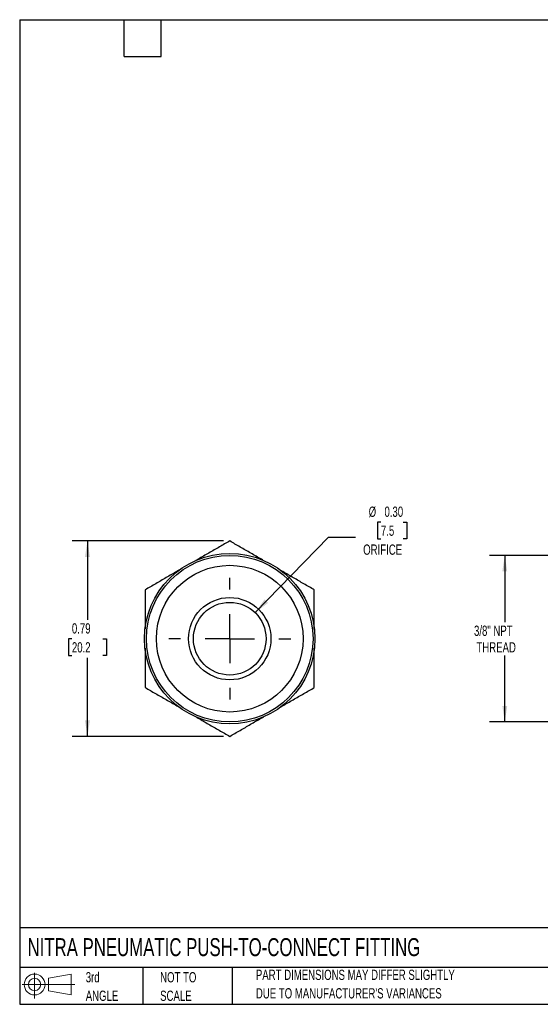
# Model space of a CAD drawing. Header units: inches. Extents: x 0.12 to 5.38, y 0.12 to 4.12.
# Tile 1 of 3: x 0.12 to 2.24, y 0.12 to 4.12. Entities that reach past the tile are written whole.
import ezdxf

# ---------------------------------------------------------------- set-up
doc = ezdxf.new("R2010")
doc.units = ezdxf.units.IN
doc.header["$LTSCALE"] = 0.5
doc.header["$MEASUREMENT"] = 0
doc.linetypes.add('SLD-Center', pattern=[0.75, 0.6, -0.05, 0.05, -0.05])
doc.linetypes.add('SLD-Solid', pattern=[0])
doc.layers.add('CENTER', color=40, linetype='SLD-Center')
doc.layers.add('SLD-DEFPOINTS', color=7, linetype='Continuous')
doc.layers.add('DIMENSIONS', color=140, linetype='SLD-Solid', lineweight=25)
doc.layers.add('TEXT', color=140, linetype='SLD-Solid', lineweight=25)
doc.styles.add('SLDTEXTSTYLE0', font='TXT', dxfattribs={"width": 0.7})
doc.dimstyles.new('SLDDIMSTYLE0', dxfattribs={"dimtxt": 0.04248, "dimasz": 0.065, "dimexe": 0, "dimexo": 0.0625, "dimgap": 0.01062, "dimtad": 0, "dimtih": 1, "dimtoh": 1, "dimrnd": 1e-09, "dimzin": 12, "dimdsep": 46, "dimtxsty": 'SLDTEXTSTYLE0', "dimsah": 1, "dimcen": 0.09, "dimadec": 0, "dimazin": 3, "dimtfac": 1, "dimtofl": 0, "dimtmove": 0, "dimatfit": 3, "dimfxl": 0, "dimfrac": 2, "dimtolj": 1, "dimtzin": 12, "dimarcsym": 0})
doc.dimstyles.new('SLDDIMSTYLE2', dxfattribs={"dimtxt": 0.04248, "dimasz": 0.065, "dimexe": 0, "dimexo": 0.0625, "dimgap": 0.01062, "dimtad": 0, "dimtih": 1, "dimtoh": 1, "dimrnd": 1e-09, "dimdsep": 46, "dimtxsty": 'SLDTEXTSTYLE0', "dimsah": 1, "dimcen": 0.09, "dimadec": 0, "dimazin": 2, "dimtfac": 1, "dimtofl": 0, "dimtmove": 0, "dimatfit": 3, "dimfxl": 0, "dimfrac": 2, "dimtolj": 1, "dimtzin": 12, "dimarcsym": 0})
doc.dimstyles.new('SLDDIMSTYLE4', dxfattribs={"dimtxt": 0.04248, "dimasz": 0.065, "dimexe": 0, "dimexo": 0.0625, "dimgap": 0.01062, "dimtad": 0, "dimtih": 1, "dimtoh": 1, "dimrnd": 1e-09, "dimzin": 0, "dimdsep": 46, "dimtxsty": 'SLDTEXTSTYLE0', "dimsah": 1, "dimcen": 0, "dimadec": 0, "dimazin": 0, "dimtfac": 1, "dimtofl": 0, "dimtmove": 0, "dimatfit": 3, "dimfxl": 0, "dimfrac": 2, "dimtolj": 1, "dimtzin": 12, "dimarcsym": 0})

# ---------------------------------------------------------------- blocks, each defined once
blk = doc.blocks.new('Block11')
at = {"color": 7, "linetype": 'SLD-Solid', "lineweight": 18}
for p, q in [((0.051, 0.1045), (0.051, 0)), ((0.1079, 0.082), (0.2003, 0.0991)), ((0.1079, 0.0314), (0.1079, 0.082)), ((0.2003, 0.0991), (0.2003, 0.0144)), ((0, 0.0567), (0.2141, 0.0567)), ((0.1079, 0.0314), (0.2003, 0.0144))]:
    blk.add_line(p, q, dxfattribs=at)
for radius in [0.0423, 0.0253]:
    blk.add_circle((0.051, 0.0567), radius, dxfattribs=at)
blk = doc.blocks.new('Block12')
at = {"layer": 'SLD-DEFPOINTS'}
blk.add_blockref('Block11', (0, 0), dxfattribs=at)
blk = doc.blocks.new('SW_NOTE_0_2')
at = {"layer": 'TEXT', "color": 0, "char_height": 0.041667, "attachment_point": 1, "style": 'SLDTEXTSTYLE0'}
for s, insert in [('PART DIMENSIONS MAY DIFFER SLIGHTLY', (0, 0.0537)), ("DUE TO MANUFACTURER'S VARIANCES", (0, -0.0215))]:
    blk.add_mtext(s, dxfattribs=dict(at, insert=insert))
blk = doc.blocks.new('SW_NOTE_0_3')
at = {"layer": 'TEXT', "color": 0, "char_height": 0.04167, "attachment_point": 1, "style": 'SLDTEXTSTYLE0'}
for s, insert in [('NOT TO', (0, 0.0537)), ('SCALE', (0, -0.0215))]:
    blk.add_mtext(s, dxfattribs=dict(at, insert=insert))
blk = doc.blocks.new('SW_NOTE_0_4')
at = {"layer": 'TEXT', "color": 0, "char_height": 0.04167, "attachment_point": 1, "style": 'SLDTEXTSTYLE0'}
for s, insert in [('3rd', (0, 0.0537)), ('ANGLE', (0, -0.0215))]:
    blk.add_mtext(s, dxfattribs=dict(at, insert=insert))
blk = doc.blocks.new('_D')
at = {"layer": 'DIMENSIONS'}
for p, q in [((2.3088, 1.9488), (2.034, 1.9488)), ((2.0965, 1.9488), (2.0965, 1.6773)), ((2.0965, 1.272), (2.0965, 1.5423)), ((2.3088, 1.272), (2.034, 1.272))]:
    blk.add_line(p, q, dxfattribs=at)
for points in [[(2.0965, 1.9488), (2.0865, 1.8838), (2.1065, 1.8838)], [(2.0965, 1.272), (2.1065, 1.337), (2.0865, 1.337)]]:
    blk.add_solid(points, dxfattribs=at)
at = {"layer": 'DIMENSIONS', "char_height": 0.04167, "attachment_point": 1, "style": 'SLDTEXTSTYLE0'}
for s, insert in [('3/8" NPT', (1.9714, 1.6635)), ('THREAD', (1.9813, 1.596))]:
    blk.add_mtext(s, dxfattribs=dict(at, insert=insert))
blk = doc.blocks.new('_D_6')
at = {"layer": 'DIMENSIONS'}
for p, q in [((1.5931, 2.0838), (1.5788, 2.0838)), ((1.5788, 2.0838), (1.5788, 2.0163)), ((1.684, 2.0838), (1.6983, 2.0838)), ((1.6983, 2.0838), (1.6983, 2.0163)), ((1.0818, 1.7161), (1.3803, 2.0221)), ((1.3803, 2.0221), (1.4897, 2.0221)), ((1.5788, 2.0163), (1.5931, 2.0163)), ((1.6983, 2.0163), (1.684, 2.0163))]:
    blk.add_line(p, q, dxfattribs=at)
blk.add_solid([(1.0818, 1.7161), (1.1343, 1.7556), (1.12, 1.7696)], dxfattribs=at)
at = {"layer": 'DIMENSIONS', "char_height": 0.04167, "attachment_point": 1, "style": 'SLDTEXTSTYLE0'}
for s, insert in [('%%c', (1.5434, 2.147)), ('0.30', (1.6075, 2.147)), ('7.5', (1.5931, 2.07)), ('ORIFICE', (1.521, 1.993))]:
    blk.add_mtext(s, dxfattribs=dict(at, insert=insert))
blk = doc.blocks.new('_D_7')
at = {"layer": 'DIMENSIONS'}
for p, q in [((0.9537, 2.0073), (0.3379, 2.0073)), ((0.4004, 2.0073), (0.4004, 1.6868)), ((0.3372, 1.6098), (0.323, 1.6098)), ((0.323, 1.6098), (0.323, 1.5423)), ((0.4635, 1.6098), (0.4777, 1.6098)), ((0.4777, 1.6098), (0.4777, 1.5423)), ((0.323, 1.5423), (0.3372, 1.5423)), ((0.4004, 1.2135), (0.4004, 1.5327)), ((0.4777, 1.5423), (0.4635, 1.5423)), ((0.9537, 1.2135), (0.3379, 1.2135))]:
    blk.add_line(p, q, dxfattribs=at)
for points in [[(0.4004, 2.0073), (0.3904, 1.9423), (0.4104, 1.9423)], [(0.4004, 1.2135), (0.4104, 1.2785), (0.3904, 1.2785)]]:
    blk.add_solid(points, dxfattribs=at)
at = {"layer": 'DIMENSIONS', "char_height": 0.04167, "attachment_point": 1, "style": 'SLDTEXTSTYLE0'}
for s, insert in [('0.79', (0.3372, 1.673)), ('20.2', (0.3372, 1.596))]:
    blk.add_mtext(s, dxfattribs=dict(at, insert=insert))
blk = doc.blocks.new('SW_CENTERMARKSYMBOL_1')
at = {"layer": 'CENTER', "color": 0}
for p, q in [((0, 0.2), (0, 0.2476)), ((0, 0), (0, 0.1)), ((-0.2, 0), (-0.2476, 0)), ((0, 0), (-0.1, 0)), ((0, 0), (0, -0.1)), ((0, 0), (0.1, 0)), ((0.2, 0), (0.2476, 0)), ((0, -0.2), (0, -0.2476))]:
    blk.add_line(p, q, dxfattribs=at)

msp = doc.modelspace()

# ---------------------------------------------------------------- linework, layer by layer
for radius in [0.3464, 0.3384, 0.298, 0.1673, 0.1476]:
    msp.add_circle((0.9787, 1.6104), radius)
for points, knots in [([(0.9787, 2.0073), (0.9647, 1.9992), (0.9366, 1.983), (0.8938, 1.9583), (0.8618, 1.9398), (0.844, 1.9295), (0.8408, 1.9276)], [0, 0, 0, 0, 0.308494, 0.617698, 0.929747, 1, 1, 1, 1]), ([(1.1151, 1.9285), (1.1126, 1.93), (1.0957, 1.9397), (1.0644, 1.9578), (1.0214, 1.9826), (0.9929, 1.9991), (0.9787, 2.0073)], [0, 0, 0, 0, 0.054401, 0.367057, 0.683105, 1, 1, 1, 1]), ([(0.7723, 1.8881), (0.7695, 1.8865), (0.7523, 1.8766), (0.7207, 1.8583), (0.6777, 1.8335), (0.6492, 1.8171), (0.635, 1.8088)], [0, 0, 0, 0, 0.060465, 0.371116, 0.685137, 1, 1, 1, 1]), ([(1.3224, 1.8088), (1.3084, 1.8169), (1.2803, 1.8331), (1.2375, 1.8578), (1.2064, 1.8758), (1.1895, 1.8856), (1.1871, 1.887)], [0, 0, 0, 0, 0.314373, 0.629469, 0.947464, 1, 1, 1, 1]), ([(0.635, 1.8088), (0.635, 1.7926), (0.635, 1.7602), (0.635, 1.7108), (0.635, 1.6741), (0.635, 1.6538), (0.635, 1.6503)], [0, 0, 0, 0, 0.310318, 0.62059, 0.934767, 1, 1, 1, 1]), ([(1.3224, 1.6492), (1.3224, 1.6528), (1.3224, 1.6731), (1.3224, 1.7099), (1.3224, 1.7596), (1.3224, 1.7924), (1.3224, 1.8088)], [0, 0, 0, 0, 0.067551, 0.375429, 0.68769, 1, 1, 1, 1]), ([(0.635, 1.5712), (0.635, 1.5677), (0.635, 1.5476), (0.635, 1.5109), (0.635, 1.4613), (0.635, 1.4284), (0.635, 1.412)], [0, 0, 0, 0, 0.065437, 0.374013, 0.686982, 1, 1, 1, 1]), ([(1.3224, 1.412), (1.3224, 1.4282), (1.3224, 1.4606), (1.3224, 1.51), (1.3224, 1.547), (1.3224, 1.5676), (1.3224, 1.5714)], [0, 0, 0, 0, 0.308498, 0.616951, 0.929287, 1, 1, 1, 1]), ([(0.635, 1.412), (0.649, 1.4039), (0.6771, 1.3877), (0.7199, 1.3629), (0.7514, 1.3448), (0.7687, 1.3348), (0.7714, 1.3332)], [0, 0, 0, 0, 0.312304, 0.624562, 0.94075, 1, 1, 1, 1]), ([(1.187, 1.3338), (1.1892, 1.3351), (1.2057, 1.3446), (1.2367, 1.3625), (1.2797, 1.3873), (1.3082, 1.4038), (1.3224, 1.412)], [0, 0, 0, 0, 0.048392, 0.362596, 0.681273, 1, 1, 1, 1]), ([(0.8434, 1.2917), (0.8456, 1.2904), (0.8621, 1.2809), (0.893, 1.263), (0.936, 1.2382), (0.9645, 1.2218), (0.9787, 1.2135)], [0, 0, 0, 0, 0.047613, 0.362074, 0.681012, 1, 1, 1, 1]), ([(0.9787, 1.2135), (0.9927, 1.2216), (1.0208, 1.2378), (1.0636, 1.2626), (1.0954, 1.2809), (1.113, 1.2911), (1.116, 1.2928)], [0, 0, 0, 0, 0.310309, 0.620572, 0.934741, 1, 1, 1, 1])]:
    msp.add_open_spline(points, degree=3, knots=knots)
at = {"layer": 'TEXT'}
for p, q in [((0.125, 4.125), (5.375, 4.125)), ((0.125, 4.125), (0.125, 0.125)), ((0.55, 3.975), (0.55, 4.125)), ((0.7, 3.975), (0.7, 4.125)), ((0.55, 3.975), (0.7, 3.975)), ((5.375, 0.4356), (0.125, 0.4356)), ((5.375, 0.275), (0.125, 0.275)), ((0.625, 0.275), (0.625, 0.125)), ((0.9884, 0.275), (0.9884, 0.125)), ((0.125, 0.125), (5.375, 0.125))]:
    msp.add_line(p, q, dxfattribs=at)

# ---------------------------------------------------------------- block references
at = {"layer": 'CENTER'}
msp.add_blockref('SW_CENTERMARKSYMBOL_1', (0.9787, 1.6104), dxfattribs=at)
at = {"layer": 'SLD-DEFPOINTS'}
msp.add_blockref('Block12', (0.1346, 0.1487), dxfattribs=at)
at = {"layer": 'TEXT'}
for name, p in [('SW_NOTE_0_4', (0.3935, 0.2021)), ('SW_NOTE_0_3', (0.6958, 0.2021)), ('SW_NOTE_0_2', (1.085, 0.212))]:
    msp.add_blockref(name, p, dxfattribs=at)

# ---------------------------------------------------------------- texts
at = {"layer": 'TEXT', "insert": (0.1568, 0.3937), "char_height": 0.072917, "attachment_point": 1, "style": 'SLDTEXTSTYLE0'}
msp.add_mtext('NITRA PNEUMATIC PUSH-TO-CONNECT FITTING', dxfattribs=at)

# ---------------------------------------------------------------- dimensions: what is measured, and where the dimension line sits
at = {"layer": 'DIMENSIONS'}
dim = msp.add_diameter_dim_2p(p1=(0.8756, 1.5047), p2=(1.0818, 1.7161), text='<>\\PORIFICE', dimstyle='SLDDIMSTYLE4', dxfattribs=at)
dim.commit()
dim.dimension.update_dxf_attribs({"geometry": '_D_6', "text_midpoint": (1.6385, 2.0501), "dimtype": 163})
dim = msp.add_linear_dim(base=(0.4004, 1.2135), p1=(0.9787, 2.0073), p2=(0.9787, 1.2135), angle=90, dimstyle='SLDDIMSTYLE2', dxfattribs=at)
dim.commit()
dim.dimension.update_dxf_attribs({"geometry": '_D_7', "text_midpoint": (0.4004, 1.6098), "dimtype": 160})
dim = msp.add_linear_dim(base=(2.0965, 1.9488), p1=(2.3338, 1.272), p2=(2.3338, 1.9488), angle=90, text='3/8" NPT\\PTHREAD', dimstyle='SLDDIMSTYLE0', dxfattribs=at)
dim.commit()
dim.dimension.update_dxf_attribs({"geometry": '_D', "text_midpoint": (2.0965, 1.6098), "dimtype": 160})

doc.saveas('drawing.dxf')
